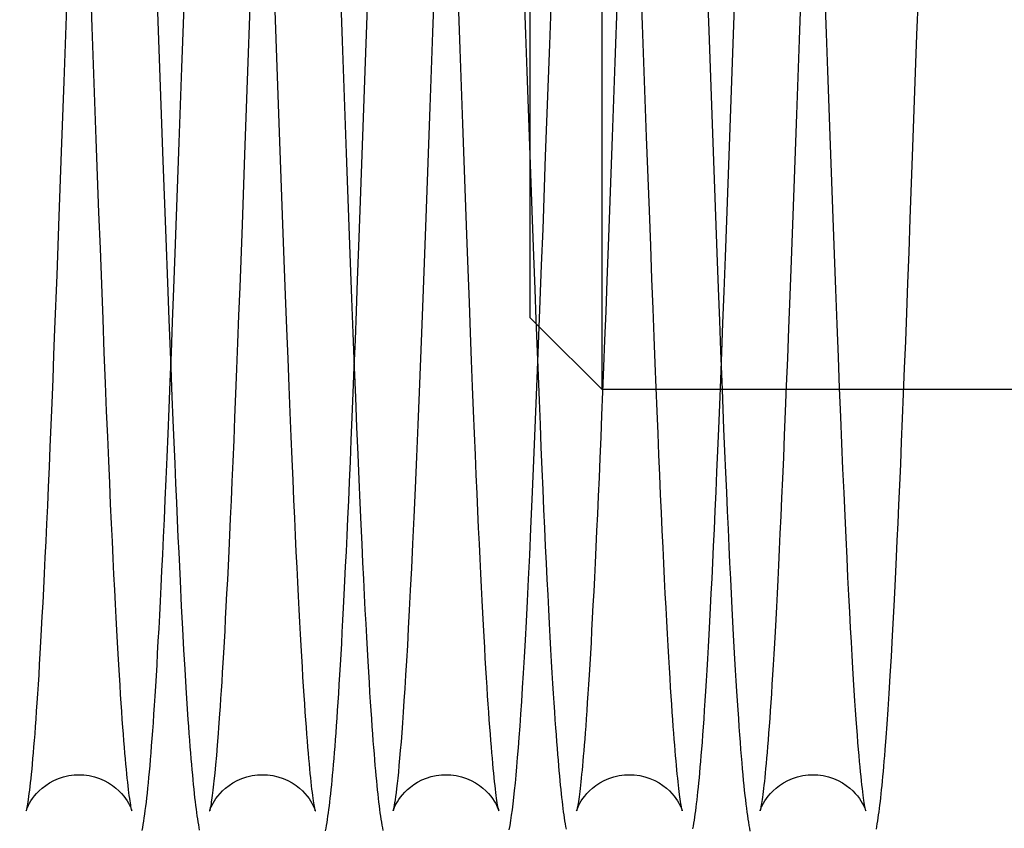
# Model space of a CAD drawing. Header units: inches. Extents: x 0 to 58.6, y -0.2 to 37.9.
# Tile 3 of 66: x 2.951 to 3.361, y 4.427 to 4.764. Entities that reach past the tile are written whole.
import ezdxf

# ---------------------------------------------------------------- set-up
doc = ezdxf.new("R2010")
doc.units = ezdxf.units.IN
doc.header["$LTSCALE"] = 3.224138
doc.header["$MEASUREMENT"] = 0
doc.linetypes.add('HIDDEN', pattern=[0.2, 0.1, -0.1])
doc.layers.get('0').update_dxf_attribs({"linetype": 'CONTINUOUS'})
doc.layers.add('DEFAULT_2', color=8, linetype='HIDDEN')
doc.layers.add('DIMENSIONS', color=7, linetype='CONTINUOUS')
doc.styles.get("Standard").update_dxf_attribs({"font": 'txt', "width": 0.8})
doc.dimstyles.new('DIMSTYLE_1', dxfattribs={"dimtxt": 0.293103, "dimasz": 0.344828, "dimexe": 0.18, "dimexo": 0.0625, "dimgap": 0.09, "dimtad": 0, "dimtih": 1, "dimtoh": 1, "dimzin": 4, "dimdsep": 46, "dimtxsty": 'Standard', "dimblk": '_FILLED', "dimblk1": '_FILLED', "dimblk2": '_FILLED', "dimcen": 0.09, "dimadec": 0, "dimazin": 0, "dimtfac": 1, "dimtofl": 0, "dimtmove": 0, "dimatfit": 3, "dimldrblk": '_FILLED', "dimfxl": 0, "dimtolj": 1, "dimtzin": 4, "dimarcsym": 0})

# ---------------------------------------------------------------- blocks, each defined once
blk = doc.blocks.new('_FILLED')
at = {"color": 0, "linetype": 'ByBlock'}
blk.add_solid([(0, 0), (-1, 0.2), (-1, -0.2)], dxfattribs=at)
blk = doc.blocks.new('*D')
at = {"layer": 'DIMENSIONS', "color": 2, "linetype": 'CONTINUOUS'}
for p, q in [((3.93547, 33.10518), (1.73522, 33.10518)), ((2.04556, 33.10518), (2.04556, 30.80216)), ((5.50478, 31.61648), (7.88842, 31.61648)), ((7.57807, 31.61648), (7.57807, 30.12628)), ((2.04556, 27.60518), (2.04556, 29.7763)), ((7.57807, 27.60518), (7.57807, 29.10041)), ((3.99797, 27.60518), (1.73522, 27.60518)), ((4.96323, 27.60518), (7.88842, 27.60518)), ((5.2634, 25.88147), (5.2634, 26.61358)), ((35.3884, 26.02397), (35.3884, 26.61358)), ((5.2634, 26.30323), (19.59314, 26.30323)), ((35.3884, 26.30323), (21.05866, 26.30323)), ((37.13986, 25.88659), (39.50806, 25.88659)), ((39.19772, 25.88659), (39.19772, 14.80698)), ((36.95668, 25.01159), (38.28124, 25.01159)), ((37.9709, 25.01159), (37.9709, 16.34255)), ((37.9709, 4.76159), (37.9709, 14.87703)), ((39.19772, 3.88659), (39.19772, 14.22078)), ((36.95668, 4.76159), (38.28124, 4.76159)), ((37.19364, 3.88659), (39.50806, 3.88659))]:
    blk.add_line(p, q, dxfattribs=at)
at = {"layer": 'DIMENSIONS', "color": 2, "linetype": 'CONTINUOUS', "xscale": 0.3448275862, "yscale": 0.3448275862, "zscale": 0.3448275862}
for p, rotation in [((2.04556, 33.10518), 90), ((7.57807, 31.61648), 90), ((2.04556, 27.60518), 270), ((7.57807, 27.60518), 270), ((5.2634, 26.30323), 180), ((39.19772, 25.88659), 90), ((37.9709, 25.01159), 90), ((37.9709, 4.76159), 270), ((39.19772, 3.88659), 270)]:
    blk.add_blockref('_FILLED', p, dxfattribs=dict(at, rotation=rotation))
blk.add_blockref('_FILLED', (35.3884, 26.30323), dxfattribs=at)
at = {"layer": 'DIMENSIONS', "color": 2, "linetype": 'CONTINUOUS', "width": 0.8}
for s, p in [('5.50', (1.57659, 30.36251)), ('REF.', (1.57659, 29.92285)), ('4.01', (7.10911, 29.68662)), ('REF.', (7.10911, 29.24697)), ('30.13', (19.73969, 26.15668)), ('20.25', (37.38469, 15.90289)), ('REF.', (37.50193, 15.46324)), ('TYP.', (37.50193, 15.02358)), ('22.00', (38.61151, 14.36733))]:
    blk.add_text(s, height=0.293103, dxfattribs=at).set_placement(p)

msp = doc.modelspace()

# ---------------------------------------------------------------- linework, layer by layer
at = {"color": 7, "linetype": 'CONTINUOUS'}
for p, q in [((3.1938, 4.60978), (3.1938, 4.91978)), ((3.0952, 4.74646), (3.09687, 4.79324)), ((3.20076, 4.79325), (3.19908, 4.74635)), ((3.01866, 4.74397), (3.02035, 4.79093)), ((2.97112, 4.78469), (2.96946, 4.73818)), ((3.0476, 4.78575), (3.04592, 4.73871)), ((3.12364, 4.77437), (3.12308, 4.75871)), ((3.2485, 4.75793), (3.24906, 4.77358)), ((3.27642, 4.77126), (3.27586, 4.75558)), ((3.32493, 4.75774), (3.32549, 4.77332)), ((3.1719, 4.75368), (3.17246, 4.76928)), ((3.12308, 4.75871), (3.12196, 4.72752)), ((3.24681, 4.71116), (3.2485, 4.75793)), ((3.27586, 4.75558), (3.27474, 4.72452)), ((3.32325, 4.71088), (3.32493, 4.75774)), ((3.17022, 4.70713), (3.1719, 4.75368)), ((3.09408, 4.71547), (3.0952, 4.74646)), ((3.01754, 4.71279), (3.01866, 4.74397)), ((3.19908, 4.74635), (3.19796, 4.71523)), ((2.96946, 4.73818), (2.9684, 4.70893)), ((3.04592, 4.73871), (3.0448, 4.70776)), ((2.9684, 4.70893), (2.96742, 4.68209)), ((3.0448, 4.70776), (3.04373, 4.67855)), ((2.96742, 4.68209), (2.9665, 4.65755)), ((3.16757, 4.63601), (3.1938, 4.60978)), ((3.19436, 4.61925), (3.19394, 4.60884)), ((3.01402, 4.619), (3.01451, 4.60676)), ((3.16691, 4.61899), (3.16746, 4.60526)), ((3.19398, 4.60978), (3.1938, 4.60978)), ((3.27042, 4.60978), (3.24299, 4.60978)), ((3.24372, 4.60978), (3.24438, 4.59346)), ((3.3698, 4.60978), (3.31943, 4.60978)), ((3.01789, 4.53005), (3.01841, 4.5196)), ((3.01841, 4.5196), (3.01891, 4.5101)), ((3.31476, 4.50737), (3.31527, 4.51712)), ((3.01891, 4.5101), (3.01939, 4.50132)), ((3.31426, 4.49853), (3.31476, 4.50737)), ((3.01939, 4.50132), (3.01986, 4.49321)), ((3.31379, 4.49048), (3.31426, 4.49853)), ((3.01986, 4.49321), (3.02031, 4.4857)), ((3.31334, 4.48315), (3.31379, 4.49048)), ((3.02031, 4.4857), (3.02075, 4.47877)), ((3.31291, 4.47645), (3.31334, 4.48315)), ((3.02075, 4.47877), (3.02119, 4.47235)), ((3.31249, 4.47034), (3.31291, 4.47645)), ((3.31209, 4.46474), (3.31249, 4.47034)), ((3.03377, 4.46642), (3.03339, 4.46161)), ((3.03339, 4.46161), (3.03303, 4.45727)), ((3.03303, 4.45727), (3.03268, 4.45337)), ((3.03268, 4.45337), (3.03235, 4.44989))]:
    msp.add_line(p, q, dxfattribs=at)
for points in [[(3.12196, 4.72752), (3.12084, 4.69665), (3.12028, 4.68143), (3.11972, 4.6664), (3.11917, 4.65158), (3.11861, 4.637), (3.11805, 4.6227), (3.11749, 4.60873), (3.11694, 4.5951), (3.11637, 4.58174), (3.11581, 4.56878), (3.11527, 4.55664), (3.11476, 4.54552), (3.11427, 4.53539), (3.11382, 4.52619), (3.11339, 4.51781), (3.11298, 4.51017), (3.11259, 4.50317), (3.11222, 4.49673), (3.11187, 4.49077), (3.11152, 4.48524), (3.11119, 4.48011), (3.11086, 4.47534), (3.11055, 4.47091), (3.11024, 4.46678), (3.10995, 4.46295), (3.10966, 4.45941), (3.10938, 4.45613), (3.1091, 4.45313), (3.10884, 4.45038), (3.10859, 4.44788), (3.10834, 4.44562), (3.10811, 4.44359), (3.10789, 4.44178), (3.10768, 4.44018), (3.10749, 4.43879), (3.1073, 4.43758), (3.10714, 4.43655), (3.10699, 4.4357), (3.10686, 4.43503), (3.10676, 4.43455), (3.10669, 4.43425)], [(3.27474, 4.72452), (3.27362, 4.69373), (3.27307, 4.67857), (3.27251, 4.66358), (3.27196, 4.64899), (3.27143, 4.63532), (3.27094, 4.62286), (3.27049, 4.6114), (3.27006, 4.60073), (3.26964, 4.59077), (3.26925, 4.58147), (3.26888, 4.57279), (3.26852, 4.56467), (3.26818, 4.55706), (3.26785, 4.54988), (3.26753, 4.5431), (3.26723, 4.53668), (3.26693, 4.53058), (3.26663, 4.52477), (3.26635, 4.51923), (3.26607, 4.51393), (3.2658, 4.50889), (3.26553, 4.50407), (3.26527, 4.49947), (3.26501, 4.49507), (3.26476, 4.49088), (3.26451, 4.48687), (3.26427, 4.48305), (3.26403, 4.47941), (3.26379, 4.47595), (3.26356, 4.47265), (3.26334, 4.46952), (3.26311, 4.46654), (3.2629, 4.46373), (3.26268, 4.46106), (3.26247, 4.45854), (3.26227, 4.45617), (3.26207, 4.45395), (3.26187, 4.45188), (3.26169, 4.44994), (3.2615, 4.44815), (3.26133, 4.4465), (3.26116, 4.44498), (3.261, 4.44357), (3.26084, 4.44228), (3.26069, 4.44109), (3.26054, 4.43999), (3.2604, 4.439), (3.26027, 4.4381), (3.26015, 4.43729), (3.26003, 4.43657), (3.25992, 4.43594), (3.25982, 4.4354), (3.25973, 4.43496), (3.25966, 4.43461), (3.2596, 4.43435), (3.25956, 4.43421), (3.25956, 4.4342)], [(3.07851, 4.42584), (3.07873, 4.42697), (3.07893, 4.42814), (3.07914, 4.42936), (3.07934, 4.43063), (3.07953, 4.43196), (3.07973, 4.43334), (3.07992, 4.43479), (3.08011, 4.43631), (3.0803, 4.43789), (3.08049, 4.43955), (3.08069, 4.44129), (3.08088, 4.44311), (3.08107, 4.44502), (3.08127, 4.44702), (3.08147, 4.44911), (3.08166, 4.4513), (3.08186, 4.45359), (3.08207, 4.45598), (3.08227, 4.45848), (3.08248, 4.46109), (3.08269, 4.46383), (3.0829, 4.46669), (3.08311, 4.46968), (3.08333, 4.47281), (3.08355, 4.47609), (3.08378, 4.47953), (3.08401, 4.48314), (3.08425, 4.48692), (3.08449, 4.49088), (3.08473, 4.49503), (3.08498, 4.49937), (3.08524, 4.50392), (3.0855, 4.50868), (3.08576, 4.51365), (3.08603, 4.51886), (3.08631, 4.52432), (3.0866, 4.53005), (3.08689, 4.53606), (3.08719, 4.54238), (3.0875, 4.54902), (3.08782, 4.55604), (3.08815, 4.56348), (3.0885, 4.5714), (3.08886, 4.57983), (3.08924, 4.58879), (3.08963, 4.59831), (3.09004, 4.60841), (3.09047, 4.61912), (3.09092, 4.63048), (3.09138, 4.64252), (3.09187, 4.65543), (3.0924, 4.66947), (3.09296, 4.68458), (3.09408, 4.71547)], [(3.19796, 4.71523), (3.19684, 4.68454), (3.19629, 4.66954), (3.19575, 4.65534), (3.19526, 4.64233), (3.19479, 4.63037), (3.19436, 4.61925)], [(3.00211, 4.42606), (3.00234, 4.42728), (3.00256, 4.42856), (3.00278, 4.4299), (3.003, 4.43132), (3.00321, 4.43282), (3.00342, 4.4344), (3.00364, 4.43607), (3.00385, 4.43783), (3.00406, 4.43968), (3.00428, 4.44163), (3.00449, 4.44368), (3.00471, 4.44584), (3.00493, 4.44811), (3.00515, 4.4505), (3.00537, 4.45301), (3.00559, 4.45565), (3.00582, 4.45842), (3.00605, 4.46133), (3.00628, 4.46438), (3.00652, 4.46759), (3.00676, 4.47095), (3.007, 4.47448), (3.00725, 4.47819), (3.0075, 4.48209), (3.00776, 4.48619), (3.00802, 4.49051), (3.00829, 4.49506), (3.00856, 4.49985), (3.00884, 4.50488), (3.00913, 4.51018), (3.00943, 4.51575), (3.00973, 4.5216), (3.01004, 4.52775), (3.01036, 4.53423), (3.01068, 4.54105), (3.01102, 4.54824), (3.01137, 4.55583), (3.01173, 4.56387), (3.0121, 4.57242), (3.01249, 4.58158), (3.0129, 4.59142), (3.01334, 4.60196), (3.01379, 4.6132), (3.01426, 4.62517), (3.01476, 4.63802), (3.01529, 4.65188), (3.01585, 4.66674), (3.01642, 4.68206), (3.01754, 4.71279)], [(3.23158, 4.42678), (3.23178, 4.4279), (3.23198, 4.42906), (3.23217, 4.43028), (3.23236, 4.43154), (3.23255, 4.43286), (3.23274, 4.43424), (3.23292, 4.43569), (3.23311, 4.43721), (3.2333, 4.43879), (3.23348, 4.44045), (3.23367, 4.44219), (3.23386, 4.44403), (3.23405, 4.44595), (3.23425, 4.44798), (3.23445, 4.45013), (3.23465, 4.45239), (3.23485, 4.45478), (3.23506, 4.45731), (3.23528, 4.45999), (3.2355, 4.46285), (3.23573, 4.46588), (3.23596, 4.46912), (3.2362, 4.47256), (3.23645, 4.4762), (3.2367, 4.48005), (3.23696, 4.48412), (3.23722, 4.48839), (3.23749, 4.49288), (3.23777, 4.49758), (3.23805, 4.50252), (3.23833, 4.5077), (3.23862, 4.51313), (3.23892, 4.51883), (3.23922, 4.5248), (3.23953, 4.53105), (3.23985, 4.5376), (3.24018, 4.54448), (3.24051, 4.55168), (3.24085, 4.55924), (3.2412, 4.56717), (3.24156, 4.5755), (3.24194, 4.5843), (3.24233, 4.59362), (3.24273, 4.60352), (3.24316, 4.61408), (3.2436, 4.62538), (3.24408, 4.63752), (3.24458, 4.6507), (3.24512, 4.66509), (3.24569, 4.68034), (3.24681, 4.71116)], [(3.31527, 4.51712), (3.31555, 4.52238), (3.31582, 4.52795), (3.31611, 4.53386), (3.31642, 4.54016), (3.31673, 4.54689), (3.31706, 4.55409), (3.31741, 4.5618), (3.31777, 4.57003), (3.31815, 4.57878), (3.31854, 4.58803), (3.31894, 4.59777), (3.31936, 4.608), (3.31979, 4.61874), (3.32023, 4.63), (3.32068, 4.64178), (3.32115, 4.65413), (3.32164, 4.66714), (3.32215, 4.68092), (3.32325, 4.71088)], [(3.15504, 4.42628), (3.15539, 4.42818), (3.15571, 4.4302), (3.15603, 4.43236), (3.15635, 4.43466), (3.15666, 4.43714), (3.15697, 4.43981), (3.15728, 4.44267), (3.15759, 4.44575), (3.1579, 4.44906), (3.15822, 4.4526), (3.15854, 4.45639), (3.15887, 4.46046), (3.1592, 4.46481), (3.15954, 4.46947), (3.15989, 4.47445), (3.16024, 4.47979), (3.1606, 4.48551), (3.16097, 4.49164), (3.16136, 4.49824), (3.16176, 4.50538), (3.16218, 4.51313), (3.16262, 4.52157), (3.16308, 4.53078), (3.16356, 4.54085), (3.16407, 4.55188), (3.16462, 4.56398), (3.16518, 4.57697), (3.16575, 4.59038), (3.16631, 4.60402), (3.16687, 4.61797), (3.16743, 4.63225), (3.16799, 4.64682), (3.16855, 4.66161), (3.16911, 4.67661), (3.17022, 4.70713)], [(3.04373, 4.67855), (3.04276, 4.65257), (3.0423, 4.64065), (3.04186, 4.62929), (3.04144, 4.61843), (3.04102, 4.60805), (3.04062, 4.59817), (3.04023, 4.58878), (3.03985, 4.57987), (3.03949, 4.57145), (3.03914, 4.56353), (3.0388, 4.5561), (3.03848, 4.54914), (3.03818, 4.54259), (3.03788, 4.53638), (3.03759, 4.53046), (3.0373, 4.5248), (3.03703, 4.51939), (3.03675, 4.51423), (3.03649, 4.5093), (3.03623, 4.50461), (3.03598, 4.50015), (3.03573, 4.4959), (3.03549, 4.49187), (3.03525, 4.48804), (3.03502, 4.48442), (3.0348, 4.48098), (3.03458, 4.47774), (3.03437, 4.47467)], [(2.9665, 4.65755), (2.96564, 4.63494), (2.96522, 4.6243), (2.96482, 4.6141), (2.96442, 4.60432), (2.96404, 4.59496), (2.96367, 4.58601), (2.9633, 4.57744), (2.96295, 4.56924), (2.9626, 4.56139), (2.96226, 4.55388), (2.96193, 4.54668), (2.9616, 4.53978), (2.96128, 4.53319), (2.96097, 4.52689), (2.96066, 4.5209), (2.96036, 4.5152), (2.96007, 4.50979), (2.95979, 4.50468), (2.95951, 4.49984), (2.95925, 4.49526), (2.95899, 4.49093), (2.95873, 4.48683), (2.95849, 4.48295), (2.95824, 4.47927), (2.95801, 4.47579), (2.95778, 4.47249), (2.95755, 4.46936), (2.95733, 4.46639), (2.95711, 4.46357), (2.95689, 4.4609), (2.95668, 4.45837), (2.95647, 4.45598), (2.95627, 4.45371), (2.95607, 4.45158), (2.95587, 4.44957), (2.95568, 4.44769), (2.95549, 4.44594), (2.95531, 4.44431), (2.95513, 4.4428), (2.95495, 4.44142), (2.95479, 4.44015), (2.95463, 4.439), (2.95448, 4.43797), (2.95433, 4.43707), (2.9542, 4.43628), (2.95408, 4.43562), (2.95398, 4.43509), (2.95389, 4.43467), (2.95383, 4.43438), (2.95379, 4.43422), (2.95379, 4.4342)], [(3.09046, 4.61898), (3.09096, 4.60645), (3.09146, 4.59419), (3.09194, 4.58282), (3.09239, 4.5723), (3.09282, 4.56258), (3.09322, 4.55362), (3.0936, 4.54539), (3.09396, 4.5378), (3.0943, 4.53075), (3.09463, 4.52416), (3.09494, 4.51796), (3.09525, 4.51212), (3.09554, 4.50662), (3.09583, 4.50144), (3.09611, 4.49657), (3.09638, 4.49199), (3.09664, 4.48766), (3.09689, 4.48358), (3.09714, 4.47972), (3.09738, 4.47607), (3.09761, 4.47262), (3.09784, 4.46936), (3.09806, 4.46628), (3.09828, 4.46336), (3.09849, 4.46061), (3.0987, 4.458), (3.0989, 4.45553), (3.0991, 4.45318), (3.0993, 4.45094), (3.09949, 4.4488), (3.09968, 4.44676), (3.09988, 4.4448), (3.10007, 4.44294), (3.10026, 4.44116), (3.10044, 4.43946), (3.10063, 4.43784), (3.10082, 4.4363), (3.10101, 4.43482), (3.10119, 4.4334), (3.10138, 4.43205), (3.10157, 4.43076), (3.10177, 4.42951), (3.10196, 4.42832), (3.10217, 4.42716), (3.10238, 4.42604)], [(3.19394, 4.60884), (3.19354, 4.59908), (3.19316, 4.58991), (3.1928, 4.58128), (3.19245, 4.57312), (3.19211, 4.56535), (3.19178, 4.55795), (3.19145, 4.55088), (3.19114, 4.54412), (3.19083, 4.53766), (3.19053, 4.53149), (3.19023, 4.52559), (3.18994, 4.51994), (3.18966, 4.51454), (3.18938, 4.50938), (3.18911, 4.50444), (3.18884, 4.49974), (3.18858, 4.49525), (3.18832, 4.49097), (3.18807, 4.4869), (3.18782, 4.48303), (3.18758, 4.47937), (3.18735, 4.4759), (3.18712, 4.47264), (3.1869, 4.46958), (3.18668, 4.46673), (3.18648, 4.46406), (3.18628, 4.46156), (3.18609, 4.45922), (3.1859, 4.45702), (3.18571, 4.45495), (3.18554, 4.45301), (3.18536, 4.45118), (3.18519, 4.44946), (3.18503, 4.44784), (3.18486, 4.44632), (3.18471, 4.4449), (3.18455, 4.44356), (3.1844, 4.44231), (3.18425, 4.44115), (3.18411, 4.44007), (3.18397, 4.43908), (3.18384, 4.43817), (3.18371, 4.43735), (3.18359, 4.43662), (3.18348, 4.43598), (3.18338, 4.43544), (3.18329, 4.43498), (3.18322, 4.43462), (3.18316, 4.43436), (3.18312, 4.43421), (3.18312, 4.4342)], [(3.01451, 4.60676), (3.0149, 4.59705), (3.01529, 4.5878), (3.01566, 4.579), (3.01602, 4.57065), (3.01636, 4.56275), (3.0167, 4.55532), (3.01702, 4.54836), (3.01732, 4.54184), (3.01789, 4.53005)], [(3.16746, 4.60526), (3.16787, 4.59524), (3.16826, 4.58571), (3.16865, 4.57666), (3.16902, 4.56804), (3.16938, 4.55984), (3.16974, 4.55203), (3.17008, 4.54457), (3.17042, 4.53747), (3.17074, 4.5307), (3.17107, 4.52425), (3.17138, 4.51811), (3.17168, 4.51226), (3.17198, 4.5067), (3.17228, 4.50142), (3.17256, 4.49642), (3.17284, 4.4917), (3.17311, 4.48726), (3.17336, 4.4831), (3.17361, 4.4792), (3.17386, 4.47555), (3.17409, 4.47212), (3.17432, 4.46889), (3.17454, 4.46586), (3.17475, 4.46301), (3.17496, 4.46031), (3.17516, 4.45776), (3.17536, 4.45534), (3.17556, 4.45304), (3.17575, 4.45086), (3.17594, 4.44878), (3.17612, 4.4468), (3.17631, 4.44491), (3.17649, 4.44311), (3.17668, 4.44138), (3.17686, 4.43973), (3.17704, 4.43815), (3.17722, 4.43664), (3.1774, 4.4352), (3.17758, 4.43382), (3.17776, 4.4325), (3.17795, 4.43124), (3.17813, 4.43002), (3.17832, 4.42886), (3.17851, 4.42773), (3.17871, 4.42665)], [(3.24438, 4.59346), (3.24477, 4.58409), (3.24515, 4.57531), (3.24551, 4.56702), (3.24586, 4.55913), (3.2462, 4.55159), (3.24653, 4.5444), (3.24686, 4.53753), (3.24717, 4.53098), (3.24749, 4.52473), (3.24779, 4.51876), (3.24809, 4.51307), (3.24838, 4.50764), (3.24866, 4.50246), (3.24894, 4.49754), (3.24921, 4.49285), (3.24948, 4.48839), (3.24974, 4.48416), (3.25, 4.48014), (3.25025, 4.47631), (3.2505, 4.47267), (3.25074, 4.46921), (3.25098, 4.46592), (3.25121, 4.46279), (3.25144, 4.4598), (3.25167, 4.45696), (3.2519, 4.45426), (3.25212, 4.45169), (3.25234, 4.44925), (3.25256, 4.44693), (3.25277, 4.44473), (3.25299, 4.44264), (3.2532, 4.44066), (3.25341, 4.43878), (3.25362, 4.43701), (3.25383, 4.43532), (3.25404, 4.43373), (3.25425, 4.43222), (3.25446, 4.4308), (3.25467, 4.42945), (3.25488, 4.42817), (3.25509, 4.42695), (3.25531, 4.42579)], [(3.02119, 4.47235), (3.0214, 4.46933), (3.02161, 4.46643), (3.02181, 4.46364), (3.02202, 4.46097), (3.02222, 4.45841), (3.02242, 4.45595), (3.02262, 4.4536), (3.02282, 4.45134), (3.02301, 4.44918), (3.02321, 4.44711), (3.0234, 4.44514), (3.02359, 4.44325), (3.02378, 4.44144), (3.02397, 4.43971), (3.02416, 4.43807), (3.02435, 4.43649), (3.02454, 4.43499), (3.02473, 4.43355), (3.02492, 4.43218), (3.02511, 4.43087), (3.02531, 4.42961), (3.02551, 4.4284), (3.02571, 4.42723), (3.02592, 4.42611)], [(3.03437, 4.47467), (3.03397, 4.46902), (3.03377, 4.46642)], [(3.308, 4.42665), (3.3082, 4.42774), (3.30839, 4.42886), (3.30857, 4.43003), (3.30876, 4.43124), (3.30894, 4.4325), (3.30912, 4.43381), (3.3093, 4.43519), (3.30948, 4.43662), (3.30966, 4.43812), (3.30984, 4.43968), (3.31002, 4.44132), (3.3102, 4.44302), (3.31038, 4.4448), (3.31057, 4.44666), (3.31075, 4.44859), (3.31093, 4.45061), (3.31112, 4.45272), (3.31131, 4.45492), (3.3115, 4.45722), (3.31169, 4.45962), (3.31209, 4.46474)], [(3.03235, 4.44989), (3.03203, 4.44679), (3.03187, 4.44539), (3.03172, 4.44407), (3.03158, 4.44284), (3.03143, 4.44169), (3.0313, 4.44063), (3.03116, 4.43964), (3.03103, 4.43874), (3.03091, 4.43792), (3.0308, 4.43718), (3.03069, 4.43651), (3.03058, 4.43593), (3.03049, 4.43542), (3.03041, 4.435), (3.03034, 4.43466), (3.03028, 4.43441), (3.03024, 4.43425), (3.03024, 4.43423)]]:
    msp.add_lwpolyline(points, dxfattribs=at)
at = {"layer": 'DEFAULT_2', "color": 8, "linetype": 'HIDDEN'}
for p, q in [((3.1638, 4.63978), (3.1638, 4.88978)), ((3.13678, 4.6897), (3.13566, 4.72052)), ((2.98412, 4.6836), (2.983, 4.7142)), ((3.21342, 4.68451), (3.2123, 4.71514)), ((3.16344, 4.71141), (3.16456, 4.68057)), ((3.23983, 4.71275), (3.24095, 4.68212)), ((3.28998, 4.68124), (3.28887, 4.71173)), ((3.06074, 4.67879), (3.05962, 4.70934)), ((3.0871, 4.7084), (3.08822, 4.67776)), ((3.01078, 4.70517), (3.01183, 4.67651)), ((3.01183, 4.67651), (3.01279, 4.65075)), ((3.1638, 4.63978), (3.16757, 4.63601)), ((3.24299, 4.60978), (3.19398, 4.60978)), ((3.31943, 4.60978), (3.27042, 4.60978))]:
    msp.add_line(p, q, dxfattribs=at)
for points in [[(3.00632, 4.82906), (3.00742, 4.79852), (3.00798, 4.78294), (3.00854, 4.76725), (3.00911, 4.75151), (3.01078, 4.70517)], [(2.983, 4.7142), (2.98189, 4.74527), (2.98133, 4.76088), (2.98077, 4.77652), (2.97909, 4.82317)], [(3.2123, 4.71514), (3.21118, 4.74622), (3.21062, 4.76184), (3.21006, 4.77747), (3.20839, 4.82411)], [(3.23592, 4.82156), (3.23704, 4.79061), (3.2376, 4.77503), (3.23816, 4.75942), (3.23871, 4.74382), (3.23983, 4.71275)], [(3.05962, 4.70934), (3.05851, 4.74037), (3.05795, 4.75601), (3.05738, 4.77168), (3.05682, 4.78732), (3.05571, 4.81838)], [(3.15953, 4.82009), (3.16065, 4.78915), (3.1612, 4.77358), (3.16176, 4.75798), (3.16232, 4.74237), (3.16344, 4.71141)], [(3.13566, 4.72052), (3.13454, 4.75172), (3.13398, 4.7674), (3.13342, 4.7831), (3.1323, 4.8143)], [(3.28887, 4.71173), (3.28775, 4.7427), (3.2872, 4.75829), (3.28664, 4.77388), (3.28552, 4.80499)], [(3.08375, 4.80188), (3.08486, 4.7707), (3.08542, 4.75505), (3.0871, 4.7084)], [(3.1507, 4.43418), (3.1507, 4.43417), (3.15069, 4.43421), (3.15066, 4.43437), (3.1506, 4.43463), (3.15052, 4.43501), (3.15043, 4.43549), (3.15032, 4.43608), (3.1502, 4.43678), (3.15007, 4.43759), (3.14993, 4.43851), (3.14978, 4.43954), (3.14963, 4.44068), (3.14946, 4.44193), (3.1493, 4.44329), (3.14912, 4.44477), (3.14895, 4.44637), (3.14877, 4.44807), (3.14858, 4.4499), (3.14839, 4.45184), (3.1482, 4.45391), (3.148, 4.45611), (3.1478, 4.45843), (3.14759, 4.46089), (3.14738, 4.46348), (3.14717, 4.46621), (3.14696, 4.46909), (3.14674, 4.47212), (3.14651, 4.4753), (3.14628, 4.47864), (3.14605, 4.48214), (3.14582, 4.48581), (3.14558, 4.48965), (3.14533, 4.49367), (3.14508, 4.49788), (3.14483, 4.50228), (3.14457, 4.50687), (3.14431, 4.51168), (3.14404, 4.51671), (3.14377, 4.52196), (3.14349, 4.52746), (3.1432, 4.53321), (3.14291, 4.53923), (3.14261, 4.54554), (3.1423, 4.55216), (3.14199, 4.55915), (3.14166, 4.56652), (3.14132, 4.57434), (3.14096, 4.58265), (3.14059, 4.59151), (3.1402, 4.60098), (3.13978, 4.61111), (3.13935, 4.62193), (3.1389, 4.63351), (3.13842, 4.64606), (3.1379, 4.6598), (3.13735, 4.67452), (3.13678, 4.6897)], [(2.99781, 4.43418), (2.99782, 4.43418), (2.99781, 4.43421), (2.99777, 4.43435), (2.99771, 4.43461), (2.99764, 4.43497), (2.99755, 4.43545), (2.99744, 4.43603), (2.99732, 4.43671), (2.99719, 4.43751), (2.99705, 4.43841), (2.99691, 4.43943), (2.99675, 4.44055), (2.99659, 4.44179), (2.99643, 4.44313), (2.99626, 4.4446), (2.99608, 4.44618), (2.9959, 4.44787), (2.99571, 4.44969), (2.99552, 4.45163), (2.99533, 4.45371), (2.99513, 4.45591), (2.99492, 4.45826), (2.99472, 4.46075), (2.9945, 4.46339), (2.99429, 4.46618), (2.99406, 4.46914), (2.99384, 4.47227), (2.9936, 4.47558), (2.99337, 4.47907), (2.99312, 4.48275), (2.99288, 4.48664), (2.99262, 4.49074), (2.99236, 4.49505), (2.9921, 4.49961), (2.99182, 4.50441), (2.99154, 4.50947), (2.99126, 4.5148), (2.99096, 4.52043), (2.99066, 4.52638), (2.99034, 4.53268), (2.99002, 4.53936), (2.98968, 4.54646), (2.98933, 4.55402), (2.98897, 4.56211), (2.98858, 4.57079), (2.98818, 4.58011), (2.98776, 4.59011), (2.98731, 4.60084), (2.98684, 4.61247), (2.98634, 4.62523), (2.98579, 4.63913), (2.98524, 4.65371), (2.98468, 4.66855), (2.98412, 4.6836)], [(3.22715, 4.43418), (3.22715, 4.43418), (3.22714, 4.43421), (3.2271, 4.43436), (3.22705, 4.43461), (3.22697, 4.43496), (3.22688, 4.43541), (3.22678, 4.43595), (3.22667, 4.43659), (3.22656, 4.43731), (3.22643, 4.43812), (3.2263, 4.43903), (3.22616, 4.44002), (3.22601, 4.4411), (3.22587, 4.44227), (3.22571, 4.44354), (3.22556, 4.44489), (3.22539, 4.44635), (3.22523, 4.44789), (3.22506, 4.44954), (3.22489, 4.45129), (3.22471, 4.45315), (3.22453, 4.45511), (3.22435, 4.45717), (3.22416, 4.45936), (3.22397, 4.46166), (3.22378, 4.46409), (3.22358, 4.46666), (3.22338, 4.46937), (3.22317, 4.47225), (3.22296, 4.4753), (3.22273, 4.47854), (3.22251, 4.48197), (3.22227, 4.48564), (3.22203, 4.48957), (3.22177, 4.49377), (3.22151, 4.49825), (3.22123, 4.50301), (3.22095, 4.50804), (3.22067, 4.51334), (3.22037, 4.51891), (3.22007, 4.52476), (3.21976, 4.53089), (3.21945, 4.53731), (3.21913, 4.54403), (3.2188, 4.55107), (3.21846, 4.55842), (3.21812, 4.56611), (3.21777, 4.57416), (3.21741, 4.5826), (3.21703, 4.59146), (3.21665, 4.60077), (3.21625, 4.61055), (3.21584, 4.62088), (3.21541, 4.63182), (3.21496, 4.64346), (3.21448, 4.65602), (3.21397, 4.66975), (3.21342, 4.68451)], [(3.24095, 4.68212), (3.24152, 4.66682), (3.24207, 4.65205), (3.24259, 4.63842), (3.24308, 4.62593), (3.24372, 4.60978)], [(3.30359, 4.43418), (3.30359, 4.43418), (3.30358, 4.43421), (3.30355, 4.43435), (3.30349, 4.43462), (3.30341, 4.43499), (3.30331, 4.43549), (3.3032, 4.43609), (3.30308, 4.43681), (3.30295, 4.43765), (3.3028, 4.43859), (3.30265, 4.43965), (3.30249, 4.44082), (3.30233, 4.44211), (3.30216, 4.44353), (3.30198, 4.44506), (3.3018, 4.44672), (3.30161, 4.44851), (3.30141, 4.45045), (3.30121, 4.45254), (3.301, 4.45479), (3.30079, 4.45723), (3.30057, 4.45986), (3.30034, 4.46268), (3.3001, 4.46571), (3.29985, 4.46896), (3.2996, 4.47244), (3.29934, 4.47615), (3.29907, 4.48013), (3.2988, 4.48438), (3.29851, 4.48891), (3.29821, 4.49376), (3.29791, 4.49895), (3.29759, 4.50454), (3.29726, 4.51057), (3.29691, 4.51708), (3.29655, 4.52408), (3.29617, 4.53159), (3.29578, 4.53961), (3.29538, 4.54815), (3.29496, 4.55719), (3.29454, 4.56673), (3.2941, 4.57674), (3.29365, 4.58728), (3.29319, 4.59846), (3.2927, 4.61041), (3.29219, 4.62327), (3.29165, 4.63705), (3.2911, 4.65147), (3.29054, 4.66624), (3.28998, 4.68124)], [(3.07426, 4.43418), (3.07426, 4.43417), (3.07425, 4.43421), (3.07422, 4.43436), (3.07416, 4.43462), (3.07408, 4.43499), (3.07399, 4.43546), (3.07388, 4.43605), (3.07376, 4.43674), (3.07363, 4.43754), (3.07349, 4.43845), (3.07335, 4.43947), (3.07319, 4.44061), (3.07303, 4.44185), (3.07286, 4.4432), (3.07269, 4.44467), (3.07252, 4.44626), (3.07233, 4.44796), (3.07215, 4.44978), (3.07196, 4.45172), (3.07176, 4.45379), (3.07157, 4.45598), (3.07136, 4.45831), (3.07116, 4.46078), (3.07095, 4.46339), (3.07073, 4.46615), (3.07051, 4.46906), (3.07029, 4.47213), (3.07006, 4.47536), (3.06983, 4.47876), (3.06959, 4.48234), (3.06935, 4.4861), (3.06911, 4.49004), (3.06886, 4.49418), (3.0686, 4.49853), (3.06834, 4.50309), (3.06807, 4.50788), (3.0678, 4.51291), (3.06752, 4.51819), (3.06723, 4.52373), (3.06694, 4.52955), (3.06664, 4.53567), (3.06633, 4.54213), (3.06601, 4.54896), (3.06568, 4.5562), (3.06533, 4.56388), (3.06497, 4.57208), (3.06459, 4.58084), (3.0642, 4.59023), (3.06378, 4.60029), (3.06334, 4.61105), (3.06288, 4.62264), (3.06239, 4.63526), (3.06186, 4.6491), (3.0613, 4.66377), (3.06074, 4.67879)], [(3.08822, 4.67776), (3.08879, 4.66263), (3.08935, 4.64778), (3.0899, 4.63337), (3.09046, 4.61898)], [(3.16456, 4.68057), (3.16512, 4.66557), (3.16564, 4.65169), (3.16613, 4.63893), (3.16691, 4.61899)], [(3.01279, 4.65075), (3.01324, 4.63892), (3.01402, 4.619)], [(2.95379, 4.4342), (2.95378, 4.43417), (2.9538, 4.43426), (2.95387, 4.43448), (2.95399, 4.43482), (2.95418, 4.4353), (2.95444, 4.43591), (2.95478, 4.43664), (2.95523, 4.43747), (2.95577, 4.43839), (2.95643, 4.43938), (2.95722, 4.44042), (2.95815, 4.44151), (2.95923, 4.44263), (2.96047, 4.44374), (2.9619, 4.44485), (2.96352, 4.44591), (2.96532, 4.44687), (2.96727, 4.44772), (2.96936, 4.44841), (2.97154, 4.4489), (2.97377, 4.4492), (2.9758, 4.44928)], [(2.9758, 4.44928), (2.97782, 4.4492), (2.98006, 4.4489), (2.98224, 4.4484), (2.98433, 4.44772), (2.9863, 4.44686), (2.98811, 4.44589), (2.98974, 4.44482), (2.99117, 4.4437), (2.99242, 4.44258), (2.99349, 4.44147), (2.9944, 4.44039), (2.99518, 4.43935), (2.99584, 4.43836), (2.99639, 4.43744), (2.99683, 4.4366), (2.99718, 4.43587), (2.99743, 4.43527), (2.99761, 4.4348), (2.99773, 4.43447), (2.99779, 4.43426), (2.99781, 4.43418)], [(3.03024, 4.43423), (3.03022, 4.43418), (3.03023, 4.4342), (3.03027, 4.43433), (3.03034, 4.43456), (3.03046, 4.43489), (3.03064, 4.43535), (3.03089, 4.43592), (3.03122, 4.43661), (3.03164, 4.43742), (3.03218, 4.43833), (3.03284, 4.43932), (3.03362, 4.44037), (3.03455, 4.44147), (3.03563, 4.44258), (3.03687, 4.44371), (3.0383, 4.44482), (3.03992, 4.44588), (3.04172, 4.44685), (3.04368, 4.44771), (3.04578, 4.4484), (3.04797, 4.4489), (3.05021, 4.4492), (3.05224, 4.44928)], [(3.05224, 4.44928), (3.05427, 4.4492), (3.05651, 4.4489), (3.05869, 4.4484), (3.06079, 4.44771), (3.06276, 4.44686), (3.06457, 4.44588), (3.0662, 4.44481), (3.06763, 4.44369), (3.06888, 4.44256), (3.06994, 4.44146), (3.07086, 4.44038), (3.07164, 4.43934), (3.0723, 4.43834), (3.07284, 4.43742), (3.07328, 4.43658), (3.07363, 4.43586), (3.07388, 4.43526), (3.07406, 4.43479), (3.07417, 4.43446), (3.07424, 4.43426), (3.07426, 4.43418)], [(3.10706, 4.43529), (3.10728, 4.4358), (3.10758, 4.43645), (3.10796, 4.4372), (3.10844, 4.43804), (3.10903, 4.43896), (3.10973, 4.43993), (3.11055, 4.44096), (3.1115, 4.44201), (3.1126, 4.44308), (3.11385, 4.44415), (3.11528, 4.44519), (3.11688, 4.44618), (3.11863, 4.44708), (3.12053, 4.44786), (3.12254, 4.44848), (3.12463, 4.44894), (3.12676, 4.44921), (3.12869, 4.44928)], [(3.12869, 4.44928), (3.13071, 4.4492), (3.13296, 4.4489), (3.13515, 4.4484), (3.13725, 4.44771), (3.13922, 4.44685), (3.14103, 4.44587), (3.14266, 4.44479), (3.1441, 4.44367), (3.14534, 4.44255), (3.14641, 4.44144), (3.14732, 4.44036), (3.1481, 4.43931), (3.14875, 4.43832), (3.1493, 4.4374), (3.14974, 4.43656), (3.15008, 4.43584), (3.15033, 4.43524), (3.15051, 4.43478), (3.15062, 4.43445), (3.15068, 4.43425), (3.1507, 4.43418)], [(3.18312, 4.4342), (3.18311, 4.43417), (3.18313, 4.43425), (3.1832, 4.43446), (3.18331, 4.43479), (3.18349, 4.43525), (3.18374, 4.43585), (3.18408, 4.43657), (3.18452, 4.43741), (3.18507, 4.43833), (3.18573, 4.43932), (3.1865, 4.44036), (3.18742, 4.44144), (3.18848, 4.44255), (3.18972, 4.44368), (3.19116, 4.44479), (3.19279, 4.44587), (3.1946, 4.44685), (3.19656, 4.4477), (3.19866, 4.4484), (3.20085, 4.4489), (3.20309, 4.4492), (3.20513, 4.44928)], [(3.20513, 4.44928), (3.20715, 4.4492), (3.20939, 4.4489), (3.21157, 4.4484), (3.21367, 4.44771), (3.21564, 4.44686), (3.21744, 4.44588), (3.21907, 4.44481), (3.22051, 4.4437), (3.22175, 4.44257), (3.22282, 4.44147), (3.22374, 4.44039), (3.22452, 4.43935), (3.22518, 4.43836), (3.22572, 4.43743), (3.22617, 4.43659), (3.22651, 4.43587), (3.22677, 4.43527), (3.22694, 4.4348), (3.22706, 4.43446), (3.22712, 4.43426), (3.22715, 4.43418)], [(3.25956, 4.4342), (3.25956, 4.43418), (3.25958, 4.43426), (3.25965, 4.43447), (3.25976, 4.4348), (3.25994, 4.43527), (3.2602, 4.43587), (3.26054, 4.4366), (3.26098, 4.43743), (3.26153, 4.43836), (3.26219, 4.43935), (3.26297, 4.44039), (3.26388, 4.44147), (3.26495, 4.44257), (3.26619, 4.4437), (3.26763, 4.44481), (3.26926, 4.44588), (3.27106, 4.44686), (3.27303, 4.44771), (3.27512, 4.4484), (3.2773, 4.4489), (3.27954, 4.4492), (3.28157, 4.44928)], [(3.28157, 4.44928), (3.28359, 4.4492), (3.28582, 4.4489), (3.288, 4.44841), (3.29009, 4.44772), (3.29206, 4.44687), (3.29386, 4.4459), (3.29549, 4.44483), (3.29693, 4.44372), (3.29817, 4.4426), (3.29924, 4.44149), (3.30016, 4.44042), (3.30094, 4.43938), (3.3016, 4.43839), (3.30215, 4.43746), (3.3026, 4.43662), (3.30294, 4.43589), (3.3032, 4.43529), (3.30338, 4.43482), (3.3035, 4.43448), (3.30357, 4.43427), (3.30359, 4.43418)], [(3.10669, 4.43425), (3.10667, 4.43417), (3.10671, 4.43432), (3.10684, 4.4347), (3.10706, 4.43529)]]:
    msp.add_lwpolyline(points, dxfattribs=at)

# ---------------------------------------------------------------- dimensions: what is measured, and where the dimension line sits
at = {"layer": 'DIMENSIONS', "color": 2, "linetype": 'CONTINUOUS'}
dim = msp.add_linear_dim(base=(39.19772, 25.88659), p1=(37.19364, 3.88659), p2=(37.13986, 25.88659), angle=90, dimstyle='DIMSTYLE_1', dxfattribs=at)
dim.commit()
dim.dimension.update_dxf_attribs({"geometry": '*D', "text_midpoint": (39.19772, 14.51388), "dimtype": 160})
dim = msp.add_linear_dim(base=(35.3883988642, 26.3032338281), p1=(5.2633988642, 25.881469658), p2=(35.3883988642, 26.6135786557), dimstyle='DIMSTYLE_1', dxfattribs=at)
dim.commit()
dim.dimension.update_dxf_attribs({"geometry": '*D', "text_midpoint": (20.3258988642, 26.3032338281), "dimtype": 160})
for base, p1, p2, angle, text, middle in [((7.57807, 27.60518), (5.50478, 31.61648), (4.96323, 27.60518), 270, '<>\\PREF.', (7.57807, 29.61334)), ((2.04556, 33.10518), (3.99797, 27.60518), (3.93547, 33.10518), 90, '<>\\PREF.', (2.04556, 30.28923)), ((37.9709, 4.76159), (36.95668, 25.01159), (36.95668, 4.76159), 270, '<>\\PREF.\\PTYP.', (37.9709, 15.60979))]:
    dim = msp.add_linear_dim(base=base, p1=p1, p2=p2, angle=angle, text=text, dimstyle='DIMSTYLE_1', dxfattribs=at)
    dim.commit()
    dim.dimension.update_dxf_attribs({"geometry": '*D', "text_midpoint": middle, "dimtype": 160})

doc.saveas('drawing.dxf')
